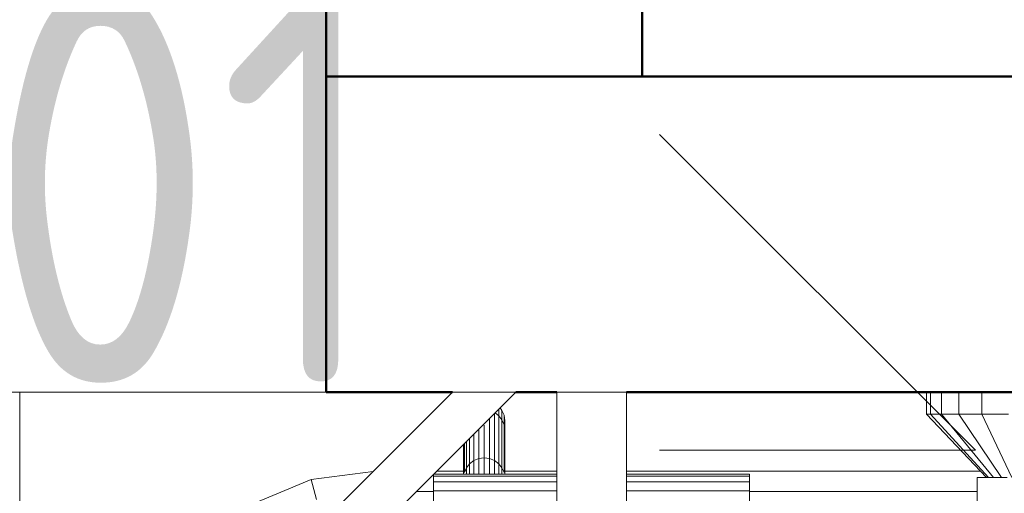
# Model space of a CAD drawing. Header units: millimetres. Extents: x -121 to 21670, y 1231 to 39176.
# Tile 62 of 72: x 19429 to 19741, y 35266 to 35416. Entities that reach past the tile are written whole.
import ezdxf

# ---------------------------------------------------------------- set-up
doc = ezdxf.new("R2010")
doc.units = ezdxf.units.MM
for name, color, linetype, lineweight in [('A-WALL-____-MCUT', 113, 'Continuous', 50), ('A-WALL-____-OTLN', 113, 'Continuous', 20), ('M-EQPM-____-OTLN', 50, 'Continuous', 20), ('P-PIPE-____-IDEN', 2, 'Continuous', 20)]:
    doc.layers.add(name, color=color, linetype=linetype, lineweight=lineweight)
doc.styles.add('GOST Common_1', font='GOST_Common.ttf', dxfattribs={"width": 0.9, "height": 125})

# ---------------------------------------------------------------- blocks, each defined once
blk = doc.blocks.new('Прямая форма - V line-610363-В_Этаж 02_Канализация')
at = {"layer": 'A-WALL-____-MCUT', "color": 9}
for p, q in [((300, 100), (0, 100)), ((0, 100), (0, 0)), ((300, 0), (300, 100)), ((0, 0), (300, 0))]:
    blk.add_line(p, q, dxfattribs=at)
blk = doc.blocks.new('Прямая форма - SW - 016-610364-В_Этаж 02_Канализация')
blk.add_blockref('Прямая форма - V line-610363-В_Этаж 02_Канализация', (0, 0))
blk = doc.blocks.new('Прямая форма - V line-610732-В_Этаж 02_Канализация')
at = {"layer": 'A-WALL-____-MCUT', "color": 9}
for p, q in [((1005, 100), (400, 100)), ((1040, 100), (1027, 100)), ((1100, 100), (1060, 100)), ((1100, 0), (1100, 100)), ((400, 0), (1100, 0))]:
    blk.add_line(p, q, dxfattribs=at)
blk = doc.blocks.new('Прямая форма - SW - 015-610733-В_Этаж 02_Канализация')
blk.add_blockref('Прямая форма - V line-610732-В_Этаж 02_Канализация', (0, 0))
blk = doc.blocks.new('Прямая форма - V line-610915-В_Этаж 02_Канализация')
at = {"layer": 'M-EQPM-____-OTLN', "color": 253}
for p, q in [((-240, 765), (-400, 605)), ((-260, 765), (-400, 625)), ((-400, 765), (-397, 765)), ((-397, 765), (-300, 765)), ((-397, 765), (-397, 628)), ((-260, 765), (-240, 765)), ((-227, 765), (-205, 765)), ((-227, 765), (-227, 721)), ((-205, 765), (-205, 721)), ((-110, 765), (-110, 758)), ((-108.81, 765), (-108.81, 758)), ((-105.31, 765), (-105.31, 758)), ((-99.75, 765), (-99.75, 758)), ((-92.5, 765), (-92.5, 758)), ((-246.75, 743.32), (-246.75, 758.25)), ((-246.57, 758.43), (-245.4, 757.53)), ((-245.4, 757.53), (-245.4, 759.6)), ((-245.4, 757.53), (-244.37, 756.19)), ((-245.4, 742.33), (-245.4, 757.53)), ((-244.97, 760.03), (-244.37, 759.25)), ((-244.37, 759.25), (-243.72, 757.68)), ((-244.37, 756.19), (-244.37, 759.25)), ((-243.72, 757.68), (-243.5, 756)), ((-243.72, 754.63), (-243.72, 757.68)), ((-108.81, 758), (-110, 758)), ((-110, 758), (-91, 738)), ((-105.31, 758), (-108.81, 758)), ((-108.81, 758), (-90.45, 738)), ((-99.75, 758), (-105.31, 758)), ((-105.31, 758), (-88.86, 738)), ((-92.5, 758), (-99.75, 758)), ((-99.75, 758), (-86.31, 738)), ((-84.06, 758), (-92.5, 758)), ((-92.5, 758), (-83, 738)), ((-250, 754.54), (-250, 744.16)), ((-248.32, 743.95), (-248.32, 756.68)), ((-244.37, 756.19), (-243.72, 754.63)), ((-244.37, 741.03), (-244.37, 756.19)), ((-243.72, 739.52), (-243.72, 754.63)), ((-243.71, 754.54), (-243.5, 752.95)), ((-243.5, 756), (-243.68, 754.63)), ((-243.5, 756), (-243.5, 752.95)), ((-243.5, 752.95), (-243.5, 756)), ((-253.25, 751.75), (-253.25, 743.32)), ((-251.68, 753.32), (-251.68, 743.95)), ((-243.5, 739), (-243.5, 752.95)), ((-256.5, 739), (-256.5, 748.5)), ((-256.28, 739.52), (-256.28, 748.72)), ((-255.63, 741.03), (-255.63, 749.37)), ((-254.6, 742.33), (-254.6, 750.4)), ((-255.63, 741.03), (-254.6, 742.33)), ((-254.6, 742.33), (-253.25, 743.32)), ((-254.6, 742.33), (-254.6, 739)), ((-253.25, 743.32), (-251.68, 743.95)), ((-253.25, 743.32), (-253.25, 739)), ((-251.68, 743.95), (-250, 744.16)), ((-251.68, 743.95), (-251.68, 739)), ((-250, 744.16), (-248.32, 743.95)), ((-250, 744.16), (-250, 739)), ((-248.32, 739), (-248.32, 743.95)), ((-248.32, 743.95), (-246.75, 743.32)), ((-246.75, 739), (-246.75, 743.32)), ((-246.75, 743.32), (-245.4, 742.33)), ((-245.4, 742.33), (-244.37, 741.03)), ((-245.4, 742.33), (-245.4, 739)), ((-304.73, 737.3), (-285.11, 739.89)), ((-266, 739), (-227, 739)), ((-266, 739), (-266, 738.39)), ((-265, 740), (-256.5, 740)), ((-256.28, 739.52), (-255.63, 741.03)), ((-255.63, 741.03), (-255.63, 739)), ((-244.37, 741.03), (-243.72, 739.52)), ((-244.37, 741.03), (-244.37, 739)), ((-243.5, 740), (-227, 740)), ((-205, 740), (-92.9, 740)), ((-205, 739), (-166, 739)), ((-166, 739), (-166, 738.39)), ((-327.78, 727.76), (-304.73, 737.3)), ((-303.04, 731), (-304.73, 737.3)), ((-266, 738.39), (-227, 738.39)), ((-266, 738.39), (-266, 736.59)), ((-266, 736.59), (-266, 733.73)), ((-227, 736.59), (-266, 736.59)), ((-205, 738.39), (-166, 738.39)), ((-166, 736.59), (-205, 736.59)), ((-166, 738.39), (-166, 736.59)), ((-166, 736.59), (-166, 733.73)), ((-94, 738), (-84.5, 738)), ((-94, 721), (-94, 738)), ((-271.47, 733.53), (-266, 733.53)), ((-266, 733.73), (-227, 733.73)), ((-266, 733.73), (-266, 730)), ((-205, 733.73), (-166, 733.73)), ((-166, 733.73), (-166, 730)), ((-166, 733.53), (-94, 733.53))]:
    blk.add_line(p, q, dxfattribs=at)
blk = doc.blocks.new('Прямая форма - FU - 055-610916-В_Этаж 02_Канализация')
blk.add_blockref('Прямая форма - V line-610915-В_Этаж 02_Канализация', (0, 0))
blk = doc.blocks.new('V line_ifc_RVT-1-В_Этаж 02_Канализация')
at = {"layer": 'A-WALL-____-OTLN', "color": 253, "lineweight": 20}
for name, p, rotation in [('Прямая форма - SW - 016-610364-В_Этаж 02_Канализация', (39703.24, 35397.63), 90), ('Прямая форма - SW - 015-610733-В_Этаж 02_Канализация', (40703.24, 35397.63), 180)]:
    blk.add_blockref(name, p, dxfattribs=dict(at, rotation=rotation))
at = {"layer": 'M-EQPM-____-OTLN', "color": 253, "lineweight": 20}
blk.add_blockref('Прямая форма - FU - 055-610916-В_Этаж 02_Канализация', (39903.24, 34532.63), dxfattribs=at)
blk = doc.blocks.new('ADSK_M_Трубы_Уклоны - Фактический_0_0Х0_Знак справа-556980-В_Этаж 02_Канализация')
at = {"layer": 'P-PIPE-____-IDEN'}
for q in [(10, 2), (10, 0)]:
    blk.add_line((12, 0), q, dxfattribs=at)

msp = doc.modelspace()

# ---------------------------------------------------------------- block references
at = {"lineweight": 9}
msp.add_blockref('V line_ifc_RVT-1-В_Этаж 02_Канализация', (-20077.1477, 0), dxfattribs=at)
at = {"layer": 'P-PIPE-____-IDEN', "xscale": 49.99999999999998, "yscale": 49.99999999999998, "zscale": 49.99999999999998}
msp.add_blockref('ADSK_M_Трубы_Уклоны - Фактический_0_0Х0_Знак справа-556980-В_Этаж 02_Канализация', (19131.6183, 35279.3109), dxfattribs=at)

# ---------------------------------------------------------------- texts
at = {"layer": 'P-PIPE-____-IDEN', "lineweight": 9, "insert": (19307.9139, 35425.6266), "char_height": 125, "width": 310.253062, "attachment_point": 1, "rotation": 0.000047, "style": 'GOST Common_1'}
msp.add_mtext('0,01', dxfattribs=at)

doc.saveas('drawing.dxf')
